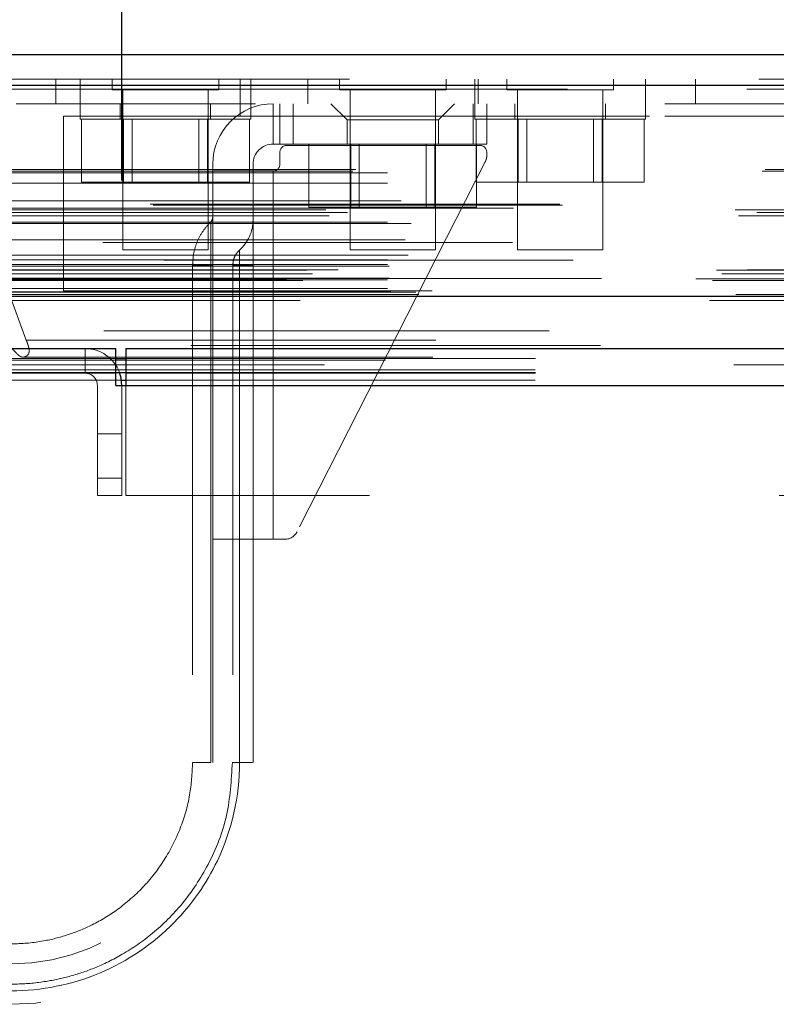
# Model space of a CAD drawing. Header units: inches. Extents: x 0.2 to 10.7, y 0.2 to 7.9.
# Tile 7 of 104: x 3.007 to 3.192, y 2.227 to 2.468. Entities that reach past the tile are written whole.
import ezdxf

# ---------------------------------------------------------------- set-up
doc = ezdxf.new("R2010")
doc.units = ezdxf.units.IN
doc.header["$MEASUREMENT"] = 0
doc.linetypes.add('HIDDEN', pattern=[0.07500000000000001, 0.05, -0.025])
doc.layers.add('DIMENSIONS', color=140, linetype='Continuous')
doc.styles.add('SLDTEXTSTYLE0', font='TXT', dxfattribs={"width": 0.7})
doc.dimstyles.new('SLDDIMSTYLE0', dxfattribs={"dimtxt": 0.0849609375, "dimasz": 0.13, "dimexe": 0, "dimexo": 0.0625, "dimgap": 0.021240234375, "dimtad": 0, "dimtih": 1, "dimtoh": 1, "dimlfac": 12, "dimrnd": 1e-09, "dimzin": 12, "dimdsep": 46, "dimtxsty": 'SLDTEXTSTYLE0', "dimsah": 1, "dimcen": 0.09, "dimadec": 0, "dimazin": 3, "dimtfac": 1, "dimtofl": 0, "dimtmove": 0, "dimatfit": 3, "dimfxl": 0, "dimfrac": 2, "dimtolj": 1, "dimtzin": 12, "dimarcsym": 0})

# ---------------------------------------------------------------- blocks, each defined once
blk = doc.blocks.new('_D_25')
at = {"layer": 'DIMENSIONS'}
for p, q in [((3.031714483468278, 2.428372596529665), (3.031714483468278, 2.883124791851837)), ((4.493214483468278, 2.428372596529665), (4.493214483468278, 2.883124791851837)), ((3.602387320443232, 2.837600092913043), (3.573857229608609, 2.837600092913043)), ((3.573857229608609, 2.837600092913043), (3.573857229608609, 2.702569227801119)), ((3.925535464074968, 2.837600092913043), (3.954065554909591, 2.837600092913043)), ((3.954065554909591, 2.837600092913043), (3.954065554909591, 2.702569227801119)), ((3.031714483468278, 2.758124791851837), (3.258975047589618, 2.758124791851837)), ((4.493214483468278, 2.758124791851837), (4.268947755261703, 2.758124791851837)), ((3.573857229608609, 2.702569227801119), (3.602387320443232, 2.702569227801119)), ((3.954065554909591, 2.702569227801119), (3.925535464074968, 2.702569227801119))]:
    blk.add_line(p, q, dxfattribs=at)
for points in [[(3.031714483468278, 2.758124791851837), (3.161714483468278, 2.738124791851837), (3.161714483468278, 2.778124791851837)], [(4.493214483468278, 2.758124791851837), (4.363214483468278, 2.778124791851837), (4.363214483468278, 2.738124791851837)]]:
    blk.add_solid(points, dxfattribs=at)
at = {"layer": 'DIMENSIONS', "char_height": 0.08333333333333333, "attachment_point": 1, "style": 'SLDTEXTSTYLE0'}
for s, insert in [('17.54', (3.602387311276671, 2.964042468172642)), ('445.5', (3.602387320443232, 2.809991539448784)), ('INSIDE OPENING', (3.278004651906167, 2.655940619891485))]:
    blk.add_mtext(s, dxfattribs=dict(at, insert=insert))

msp = doc.modelspace()

# ---------------------------------------------------------------- linework, layer by layer
at = {"color": 7, "linetype": 'Continuous', "lineweight": 25}
for p, q in [((2.987294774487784, 2.459133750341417), (4.537593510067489, 2.459133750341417)), ((2.984349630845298, 2.451696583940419), (4.540538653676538, 2.451696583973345)), ((2.975265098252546, 2.400175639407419), (4.549623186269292, 2.400175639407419)), ((2.957207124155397, 2.387372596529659), (3.030214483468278, 2.387372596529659)), ((3.030214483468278, 2.381372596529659), (3.030214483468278, 2.387372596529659)), ((3.032707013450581, 2.387372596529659), (4.492221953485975, 2.387372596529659)), ((3.032707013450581, 2.387372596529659), (3.032707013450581, 2.378372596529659)), ((3.030214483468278, 2.384990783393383), (3.032707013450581, 2.384990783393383)), ((3.030207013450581, 2.381372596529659), (2.957203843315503, 2.381372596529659)), ((3.030207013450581, 2.378372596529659), (3.030207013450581, 2.381372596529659)), ((3.030207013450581, 2.381372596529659), (3.030214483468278, 2.381372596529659)), ((3.030214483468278, 2.381554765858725), (3.032707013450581, 2.38155476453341)), ((3.031624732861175, 2.379640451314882), (3.032631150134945, 2.379640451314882)), ((3.032631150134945, 2.381557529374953), (3.032631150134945, 2.378372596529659)), ((3.030207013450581, 2.378372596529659), (3.032707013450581, 2.378372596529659)), ((3.032707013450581, 2.378372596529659), (4.492221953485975, 2.378372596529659))]:
    msp.add_line(p, q, dxfattribs=at)
at = {"color": 7, "linetype": 'HIDDEN', "lineweight": 18}
for p, q in [((4.54053865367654, 2.451696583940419), (2.9843496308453, 2.451696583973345)), ((2.987294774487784, 2.453133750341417), (4.537593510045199, 2.453133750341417)), ((3.015596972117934, 2.447133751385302), (3.015596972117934, 2.453133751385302)), ((3.0215136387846, 2.453133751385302), (3.0215136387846, 2.447133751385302)), ((3.02932613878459, 2.453133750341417), (3.02932613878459, 2.45052958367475)), ((3.055367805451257, 2.450529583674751), (3.055367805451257, 2.453133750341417)), ((3.06059697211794, 2.444133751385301), (3.06059697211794, 2.4531337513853)), ((3.063180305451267, 2.447133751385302), (3.063180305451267, 2.453133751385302)), ((3.077096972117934, 2.453133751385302), (3.077096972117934, 2.447133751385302)), ((3.084839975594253, 2.453133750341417), (3.084839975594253, 2.45052958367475)), ((3.110881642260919, 2.45052958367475), (3.110881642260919, 2.453133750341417)), ((3.117930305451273, 2.453133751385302), (3.117930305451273, 2.447133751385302)), ((3.1187636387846, 2.447133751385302), (3.1187636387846, 2.453133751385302)), ((3.125742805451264, 2.453133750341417), (3.125742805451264, 2.45052958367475)), ((3.15178447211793, 2.450529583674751), (3.15178447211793, 2.453133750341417)), ((3.15959697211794, 2.447133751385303), (3.15959697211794, 2.453133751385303)), ((3.171846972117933, 2.447133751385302), (3.171846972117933, 2.453133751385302)), ((2.984349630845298, 2.450654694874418), (4.540538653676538, 2.450654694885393)), ((4.54053865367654, 2.450654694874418), (2.9843496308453, 2.450654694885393)), ((3.02932613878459, 2.45052958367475), (3.055367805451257, 2.450529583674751)), ((3.031930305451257, 2.45052958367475), (3.031930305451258, 2.41146708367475)), ((3.052763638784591, 2.411467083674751), (3.05276363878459, 2.450529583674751)), ((3.084839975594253, 2.45052958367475), (3.110881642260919, 2.45052958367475)), ((3.087444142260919, 2.45052958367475), (3.087444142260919, 2.41146708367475)), ((3.108277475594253, 2.41146708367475), (3.108277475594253, 2.45052958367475)), ((3.125742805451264, 2.45052958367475), (3.15178447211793, 2.450529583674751)), ((3.12834697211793, 2.45052958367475), (3.128346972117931, 2.41146708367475)), ((3.149180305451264, 2.411467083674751), (3.149180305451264, 2.450529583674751)), ((3.005846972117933, 2.447133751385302), (3.015596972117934, 2.447133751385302)), ((3.015596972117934, 2.447133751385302), (3.06059697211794, 2.447133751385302)), ((3.021513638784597, 2.447133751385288), (3.021513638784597, 2.443383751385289)), ((3.031305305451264, 2.447133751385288), (3.031305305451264, 2.443383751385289)), ((3.053388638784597, 2.443383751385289), (3.053388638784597, 2.447133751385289)), ((4.464346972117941, 2.447133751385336), (3.06059697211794, 2.447133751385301)), ((3.063180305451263, 2.443383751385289), (3.063180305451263, 2.447133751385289)), ((3.068661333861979, 2.447133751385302), (3.068661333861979, 2.437291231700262)), ((3.068661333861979, 2.437291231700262), (3.068661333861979, 2.447133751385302)), ((3.068661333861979, 2.447133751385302), (3.068661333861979, 2.437291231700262)), ((3.068661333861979, 2.437291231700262), (3.068661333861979, 2.447133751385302)), ((3.070301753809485, 2.447133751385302), (3.070301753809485, 2.437291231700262)), ((3.073582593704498, 2.447133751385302), (3.073582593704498, 2.437291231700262)), ((3.073582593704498, 2.447133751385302), (3.073582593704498, 2.437291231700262)), ((3.073582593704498, 2.447133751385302), (3.073582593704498, 2.437291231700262)), ((3.073582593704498, 2.447133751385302), (3.073582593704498, 2.437291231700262)), ((3.082768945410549, 2.447133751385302), (3.086705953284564, 2.443196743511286)), ((3.109015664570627, 2.443196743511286), (3.112952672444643, 2.447133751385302)), ((3.117545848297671, 2.447133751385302), (3.117545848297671, 2.437291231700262)), ((3.117545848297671, 2.447133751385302), (3.117545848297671, 2.437291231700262)), ((3.117545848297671, 2.447133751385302), (3.117545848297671, 2.437291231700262)), ((3.117545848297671, 2.447133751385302), (3.117545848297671, 2.437291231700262)), ((3.11793030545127, 2.447133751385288), (3.11793030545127, 2.443383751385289)), ((3.120826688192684, 2.447133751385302), (3.120826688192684, 2.437291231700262)), ((3.127721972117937, 2.447133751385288), (3.127721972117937, 2.443383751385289)), ((3.14980530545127, 2.443383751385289), (3.14980530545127, 2.447133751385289)), ((3.159596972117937, 2.443383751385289), (3.159596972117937, 2.447133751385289)), ((3.06059697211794, 2.444133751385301), (3.017430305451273, 2.4441337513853)), ((3.017430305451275, 2.401467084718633), (3.017430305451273, 2.4441337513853)), ((3.021513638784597, 2.443383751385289), (3.063180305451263, 2.443383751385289)), ((3.021851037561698, 2.443383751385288), (3.021851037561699, 2.427967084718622)), ((3.032099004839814, 2.443383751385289), (3.032099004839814, 2.427967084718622)), ((3.03418447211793, 2.443383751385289), (3.03418447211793, 2.427967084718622)), ((3.05050947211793, 2.427967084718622), (3.05050947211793, 2.443383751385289)), ((3.052594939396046, 2.443383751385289), (3.052594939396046, 2.427967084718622)), ((3.06059697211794, 2.444133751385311), (4.464346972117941, 2.444133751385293)), ((3.06059697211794, 2.444133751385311), (4.464346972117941, 2.444133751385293)), ((4.464346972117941, 2.444133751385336), (3.06059697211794, 2.444133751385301)), ((4.464346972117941, 2.444133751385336), (3.06059697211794, 2.444133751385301)), ((3.062842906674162, 2.443383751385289), (3.062842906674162, 2.427967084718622)), ((3.10901566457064, 2.443196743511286), (3.086705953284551, 2.443196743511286)), ((3.086705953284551, 2.443196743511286), (3.086705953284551, 2.437291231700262)), ((3.10901566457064, 2.437291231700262), (3.10901566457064, 2.443196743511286)), ((3.11793030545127, 2.443383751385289), (3.159596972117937, 2.443383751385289)), ((3.118267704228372, 2.443383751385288), (3.118267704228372, 2.427967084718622)), ((3.128515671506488, 2.443383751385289), (3.128515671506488, 2.427967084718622)), ((3.130601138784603, 2.443383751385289), (3.130601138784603, 2.427967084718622)), ((3.146926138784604, 2.427967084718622), (3.146926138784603, 2.443383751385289)), ((3.149011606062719, 2.443383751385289), (3.149011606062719, 2.427967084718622)), ((3.159259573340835, 2.443383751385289), (3.159259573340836, 2.427967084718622)), ((3.070301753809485, 2.437291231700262), (3.068661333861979, 2.437291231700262)), ((3.073582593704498, 2.437291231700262), (3.070301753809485, 2.437291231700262)), ((3.073582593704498, 2.437291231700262), (3.117545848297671, 2.437291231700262)), ((3.077364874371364, 2.437291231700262), (3.077364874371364, 2.421874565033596)), ((3.08761284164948, 2.437291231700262), (3.087612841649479, 2.421874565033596)), ((3.089698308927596, 2.437291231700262), (3.089698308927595, 2.421874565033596)), ((3.106023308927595, 2.421874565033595), (3.106023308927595, 2.437291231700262)), ((3.108108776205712, 2.437291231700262), (3.108108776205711, 2.421874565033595)), ((3.120826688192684, 2.437291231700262), (3.117545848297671, 2.437291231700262)), ((3.118356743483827, 2.437291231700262), (3.118356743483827, 2.421874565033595)), ((3.070301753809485, 2.435322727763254), (3.070301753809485, 2.432369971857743)), ((3.119186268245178, 2.436963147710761), (3.071942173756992, 2.436963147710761)), ((3.120826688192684, 2.43446901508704), (3.120826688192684, 2.435322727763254)), ((3.05389755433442, 2.432369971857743), (3.05389755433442, 2.430729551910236)), ((3.063740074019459, 2.430729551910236), (3.063740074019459, 2.432369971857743)), ((3.120469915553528, 2.432981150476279), (3.07449492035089, 2.342627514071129)), ((2.988126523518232, 2.430646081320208), (4.536761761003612, 2.430646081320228)), ((2.988857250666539, 2.431078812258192), (4.536031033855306, 2.43107881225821)), ((2.996574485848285, 2.430245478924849), (4.52831379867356, 2.430245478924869)), ((2.996574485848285, 2.430245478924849), (4.52831379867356, 2.430245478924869)), ((3.05389755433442, 2.430729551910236), (3.05389755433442, 2.340834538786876)), ((3.068661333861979, 2.430729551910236), (3.05389755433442, 2.430729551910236)), ((3.063740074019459, 2.430729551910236), (3.063740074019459, 2.340834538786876)), ((3.068661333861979, 2.430729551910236), (3.068661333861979, 2.340834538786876)), ((3.068661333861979, 2.430729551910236), (3.068661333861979, 2.340834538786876)), ((3.068661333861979, 2.340834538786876), (3.068661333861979, 2.430729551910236)), ((3.068661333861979, 2.340834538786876), (3.068661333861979, 2.430729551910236)), ((3.068661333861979, 2.430729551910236), (3.068661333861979, 2.340834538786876)), ((3.068661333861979, 2.430729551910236), (3.068661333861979, 2.340834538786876)), ((3.068661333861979, 2.340834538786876), (3.068661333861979, 2.430729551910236)), ((3.068661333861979, 2.340834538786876), (3.068661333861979, 2.430729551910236)), ((2.996574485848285, 2.427712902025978), (4.52831379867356, 2.427712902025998)), ((3.021851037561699, 2.427967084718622), (3.032099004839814, 2.427967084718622)), ((3.032099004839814, 2.427967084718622), (3.052594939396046, 2.427967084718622)), ((3.052594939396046, 2.427967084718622), (3.062842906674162, 2.427967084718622)), ((3.118267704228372, 2.427967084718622), (3.128515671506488, 2.427967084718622)), ((3.128515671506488, 2.427967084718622), (3.149011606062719, 2.427967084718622)), ((3.149011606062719, 2.427967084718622), (3.159259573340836, 2.427967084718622)), ((4.538638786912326, 2.422625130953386), (2.986254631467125, 2.422625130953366)), ((2.999940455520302, 2.423404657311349), (4.524947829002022, 2.423404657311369)), ((2.981521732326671, 2.421213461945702), (4.543366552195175, 2.421213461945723)), ((4.53933119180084, 2.422381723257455), (2.985569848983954, 2.422381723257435)), ((2.986824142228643, 2.420629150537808), (4.538064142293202, 2.420629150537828)), ((2.996574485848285, 2.421678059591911), (4.528313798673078, 2.421678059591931)), ((4.527381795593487, 2.421685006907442), (2.997503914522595, 2.421685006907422)), ((3.077364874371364, 2.421874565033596), (3.087612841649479, 2.421874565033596)), ((3.087612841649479, 2.421874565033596), (3.108108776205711, 2.421874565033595)), ((3.108108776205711, 2.421874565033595), (3.118356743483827, 2.421874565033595)), ((2.982303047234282, 2.419754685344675), (4.54257796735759, 2.419754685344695)), ((2.996574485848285, 2.418233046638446), (4.52831379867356, 2.418233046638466)), ((3.002339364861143, 2.417915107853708), (4.522540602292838, 2.417915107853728)), ((4.527074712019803, 2.413233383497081), (2.997813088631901, 2.413233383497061)), ((3.000869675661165, 2.413908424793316), (4.52401860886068, 2.413908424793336)), ((3.000869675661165, 2.413908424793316), (4.52401860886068, 2.413908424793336)), ((3.031930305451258, 2.41146708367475), (3.052763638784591, 2.411467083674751)), ((3.087444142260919, 2.41146708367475), (3.108277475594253, 2.41146708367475)), ((3.128346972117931, 2.41146708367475), (3.149180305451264, 2.411467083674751)), ((4.541943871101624, 2.408939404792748), (2.98293503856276, 2.408939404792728)), ((2.996574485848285, 2.409062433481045), (4.52831379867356, 2.409062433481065)), ((3.001601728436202, 2.410172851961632), (4.523282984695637, 2.410172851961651)), ((2.976958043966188, 2.406538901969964), (4.547930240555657, 2.406538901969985)), ((2.984505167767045, 2.406569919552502), (4.540383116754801, 2.406569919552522)), ((2.996574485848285, 2.407889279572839), (4.52831379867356, 2.407889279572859)), ((2.996574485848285, 2.407889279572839), (4.52831379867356, 2.407889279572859)), ((2.996991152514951, 2.407472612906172), (4.527897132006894, 2.407472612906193)), ((3.048980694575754, 2.407763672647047), (3.048980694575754, 2.286372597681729)), ((3.053406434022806, 2.286372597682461), (3.053406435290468, 2.407763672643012)), ((3.053406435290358, 2.407763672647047), (3.053406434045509, 2.286372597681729)), ((3.053406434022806, 2.286372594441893), (3.053406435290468, 2.407763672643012)), ((3.053406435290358, 2.407763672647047), (3.053406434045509, 2.286372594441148)), ((3.053406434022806, 2.286372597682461), (3.053406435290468, 2.407763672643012)), ((3.053406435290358, 2.407763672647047), (3.053406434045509, 2.286372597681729)), ((3.053406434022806, 2.286372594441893), (3.053406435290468, 2.407763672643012)), ((3.053406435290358, 2.407763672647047), (3.053406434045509, 2.286372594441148)), ((3.05389755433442, 2.407763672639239), (3.053406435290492, 2.40776367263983)), ((3.05389755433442, 2.407763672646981), (3.053406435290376, 2.407763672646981)), ((3.05389755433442, 2.407763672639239), (3.053406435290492, 2.40776367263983)), ((3.05389755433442, 2.407763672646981), (3.053406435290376, 2.407763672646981)), ((3.05389755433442, 2.407763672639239), (3.053406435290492, 2.40776367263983)), ((3.05389755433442, 2.407763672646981), (3.053406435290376, 2.407763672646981)), ((3.05389755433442, 2.407763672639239), (3.053406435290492, 2.40776367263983)), ((3.05389755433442, 2.407763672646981), (3.053406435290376, 2.407763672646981)), ((3.05389755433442, 2.407763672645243), (3.053897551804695, 2.286372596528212)), ((3.058818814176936, 2.407763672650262), (3.058818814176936, 2.286372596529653)), ((3.060453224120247, 2.286372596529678), (3.060453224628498, 2.407763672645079)), ((3.060453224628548, 2.407763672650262), (3.06045322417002, 2.28637259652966)), ((3.060453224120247, 2.286372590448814), (3.060453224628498, 2.407763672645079)), ((3.060453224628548, 2.407763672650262), (3.06045322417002, 2.286372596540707)), ((3.060453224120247, 2.286372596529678), (3.060453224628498, 2.407763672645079)), ((3.060453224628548, 2.407763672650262), (3.06045322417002, 2.28637259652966)), ((3.060453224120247, 2.286372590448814), (3.060453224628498, 2.407763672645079)), ((3.060453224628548, 2.407763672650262), (3.06045322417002, 2.286372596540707)), ((3.063740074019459, 2.407763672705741), (3.060453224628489, 2.407763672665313)), ((3.063740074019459, 2.407763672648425), (3.060453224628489, 2.407763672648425)), ((3.063740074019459, 2.407763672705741), (3.060453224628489, 2.407763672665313)), ((3.063740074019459, 2.407763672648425), (3.060453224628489, 2.407763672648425)), ((3.063740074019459, 2.407763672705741), (3.060453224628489, 2.407763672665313)), ((3.063740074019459, 2.407763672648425), (3.060453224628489, 2.407763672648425)), ((3.063740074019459, 2.407763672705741), (3.060453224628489, 2.407763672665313)), ((3.063740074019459, 2.407763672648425), (3.060453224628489, 2.407763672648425)), ((2.97188938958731, 2.4044011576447), (4.552998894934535, 2.404401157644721)), ((2.97188938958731, 2.4044011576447), (4.552998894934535, 2.404401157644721)), ((2.975935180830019, 2.403975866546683), (4.548953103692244, 2.403975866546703)), ((4.548863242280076, 2.404485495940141), (2.976025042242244, 2.40448549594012)), ((2.978225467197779, 2.405589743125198), (4.546609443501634, 2.405589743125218)), ((2.996574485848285, 2.404139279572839), (4.528313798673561, 2.404139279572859)), ((2.996574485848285, 2.404139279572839), (4.528313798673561, 2.404139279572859)), ((2.996991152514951, 2.404555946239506), (4.527897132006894, 2.404555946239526)), ((2.996574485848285, 2.402065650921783), (4.528313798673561, 2.402065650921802)), ((2.996574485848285, 2.402065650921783), (4.528313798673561, 2.402065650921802)), ((2.997407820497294, 2.401222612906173), (4.527480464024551, 2.401222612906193)), ((2.997407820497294, 2.401222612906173), (4.527480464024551, 2.401222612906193)), ((3.003487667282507, 2.401152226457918), (4.521400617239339, 2.401152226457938)), ((3.003487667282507, 2.401152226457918), (4.521400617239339, 2.401152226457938)), ((4.507513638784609, 2.40146708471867), (3.017430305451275, 2.401467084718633)), ((2.975265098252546, 2.399133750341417), (4.549623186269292, 2.399133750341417)), ((2.980707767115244, 2.400100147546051), (4.544180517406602, 2.400100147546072)), ((2.980917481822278, 2.400073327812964), (4.543970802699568, 2.400073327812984)), ((2.981671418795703, 2.400551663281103), (4.543216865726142, 2.400551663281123)), ((2.981671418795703, 2.400551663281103), (4.543216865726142, 2.400551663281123)), ((3.004260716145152, 2.400605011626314), (4.520627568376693, 2.400605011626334)), ((3.008351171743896, 2.389413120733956), (3.004260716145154, 2.400605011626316)), ((3.004260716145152, 2.400605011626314), (4.520627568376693, 2.400605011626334)), ((3.008351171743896, 2.389413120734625), (4.51653711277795, 2.389413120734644)), ((3.022714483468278, 2.381372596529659), (3.022714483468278, 2.387372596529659)), ((3.032631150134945, 2.387372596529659), (3.032707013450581, 2.387372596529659)), ((3.032631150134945, 2.387372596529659), (3.032631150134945, 2.381557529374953)), ((2.96275306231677, 2.384990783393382), (3.030214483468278, 2.384990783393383)), ((2.996105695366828, 2.38456246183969), (4.52876842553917, 2.38456246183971)), ((3.007641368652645, 2.385286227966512), (4.517243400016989, 2.385286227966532)), ((3.032707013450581, 2.384990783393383), (4.492221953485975, 2.384990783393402)), ((2.955964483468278, 2.382176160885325), (3.032631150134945, 2.382176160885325)), ((3.032631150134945, 2.382176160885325), (4.492297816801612, 2.382176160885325)), ((2.955964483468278, 2.379640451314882), (3.031624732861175, 2.379640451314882)), ((2.96292592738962, 2.38155480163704), (3.030214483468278, 2.381554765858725)), ((3.032631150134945, 2.381372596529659), (3.032707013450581, 2.381372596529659)), ((3.032631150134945, 2.379640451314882), (4.492297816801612, 2.379640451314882)), ((3.032707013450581, 2.381372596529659), (4.492221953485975, 2.381372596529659)), ((3.025714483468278, 2.351539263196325), (3.025714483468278, 2.378372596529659)), ((3.031714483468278, 2.351539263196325), (3.031714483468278, 2.378372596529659)), ((3.032631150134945, 2.378372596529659), (3.032631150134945, 2.351539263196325)), ((3.032707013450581, 2.378372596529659), (4.492221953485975, 2.378372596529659)), ((3.032707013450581, 2.378372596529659), (4.492221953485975, 2.378372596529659)), ((3.032707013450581, 2.378372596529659), (4.492221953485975, 2.378372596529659)), ((3.032707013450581, 2.378372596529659), (3.032707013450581, 2.351539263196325)), ((3.032707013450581, 2.378372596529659), (4.492221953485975, 2.378372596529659)), ((3.032707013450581, 2.378372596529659), (4.492221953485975, 2.378372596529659)), ((3.025714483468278, 2.366539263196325), (3.031714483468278, 2.366539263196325)), ((3.031714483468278, 2.355705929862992), (3.025714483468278, 2.355705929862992)), ((3.025714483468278, 2.355705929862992), (3.031714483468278, 2.355705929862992)), ((3.031714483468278, 2.355705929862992), (3.025714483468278, 2.355705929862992)), ((3.025714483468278, 2.355705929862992), (3.031714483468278, 2.355705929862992)), ((3.031714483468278, 2.351539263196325), (3.025714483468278, 2.351539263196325)), ((3.032707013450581, 2.351539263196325), (3.032631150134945, 2.351539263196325)), ((4.492221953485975, 2.351539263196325), (3.032707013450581, 2.351539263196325)), ((3.068661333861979, 2.340834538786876), (3.05389755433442, 2.340834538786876)), ((3.05389755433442, 2.340834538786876), (3.05389755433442, 2.286372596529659)), ((3.063740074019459, 2.286372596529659), (3.063740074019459, 2.340834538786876)), ((3.07157085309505, 2.340834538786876), (3.068661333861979, 2.340834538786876))]:
    msp.add_line(p, q, dxfattribs=at)
at = {"color": 7, "linetype": 'HIDDEN', "lineweight": 18, "flags": 128}
for points in [[(4.536029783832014, 2.391681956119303), (3.775101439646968, 2.391682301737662), (2.98886176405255, 2.391681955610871)], [(4.527260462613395, 2.391700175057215), (3.775101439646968, 2.39170026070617), (2.997624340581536, 2.391700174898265)], [(4.548563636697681, 2.388141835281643), (3.729197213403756, 2.388141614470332), (2.976318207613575, 2.38814183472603)], [(4.54857088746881, 2.388141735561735), (3.82717415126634, 2.388138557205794), (2.97631931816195, 2.388141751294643)], [(3.00764637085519, 2.385286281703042), (3.74978759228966, 2.385287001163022), (4.517268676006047, 2.385286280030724)], [(2.981201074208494, 2.383445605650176), (3.749781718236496, 2.383444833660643), (4.543702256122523, 2.38344560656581)], [(3.032707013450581, 2.38155476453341), (3.749781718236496, 2.381554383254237), (4.492221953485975, 2.381554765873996)]]:
    msp.add_lwpolyline(points, dxfattribs=at)
at = {"color": 7, "linetype": 'Continuous', "lineweight": 25, "flags": 128}
msp.add_lwpolyline([(3.031714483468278, 2.378372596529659), (3.031541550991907, 2.380128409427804), (3.031127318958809, 2.381570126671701)], dxfattribs=at)
at = {"color": 7, "linetype": 'HIDDEN', "lineweight": 18}
for centre, radius, start, end in [((3.068661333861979, 2.432369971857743), 0.01476377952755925, 90, 180), ((3.068661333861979, 2.432369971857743), 0.004921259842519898, 90, 180), ((3.071942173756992, 2.435322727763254), 0.001640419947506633, 90, 180), ((3.119186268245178, 2.435322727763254), 0.001640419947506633, 0, 90), ((3.068661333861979, 2.432369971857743), 0.001640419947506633, 270.0000000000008, 0), ((3.117545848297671, 2.43446901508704), 0.003280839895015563, 333.0314640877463, 0), ((3.052257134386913, 2.419478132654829), 0.001640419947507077, 314.4762724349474, 0), ((3.05389755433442, 2.418767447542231), 0.009842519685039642, 311.7633977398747, 0), ((3.022714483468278, 2.378372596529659), 0.009000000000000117, 20.81067497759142, 90), ((3.022714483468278, 2.378372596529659), 0.003000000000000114, 0, 90), ((3.07157085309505, 2.344115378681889), 0.003280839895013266, 270.0000000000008, 333.0314640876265), ((3.004684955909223, 2.286372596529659), 0.05905511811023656, 180, 0), ((3.004684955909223, 2.286372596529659), 0.04921259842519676, 180, 0)]:
    msp.add_arc(centre, radius, start, end, dxfattribs=at)
for points, knots in [([(3.053406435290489, 2.418307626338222), (3.052747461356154, 2.417581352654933), (3.051429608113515, 2.416128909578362), (3.050051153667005, 2.413514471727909), (3.049146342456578, 2.410700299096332), (3.049035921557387, 2.408742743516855), (3.048980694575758, 2.407763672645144)], [0, 0, 0, 0, 0.2500635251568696, 0.500091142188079, 0.7499707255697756, 1, 1, 1, 1]), ([(3.053406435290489, 2.407763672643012), (3.053406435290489, 2.4105351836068), (3.053406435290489, 2.414632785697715), (3.053406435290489, 2.417758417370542), (3.053406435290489, 2.418582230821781), (3.053406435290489, 2.417758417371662), (3.053406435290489, 2.414632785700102), (3.053406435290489, 2.410535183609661), (3.053406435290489, 2.407763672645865)], [3.14159265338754, 3.14159265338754, 3.14159265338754, 3.14159265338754, 3.92699081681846, 4.31968989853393, 4.71238898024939, 5.10508806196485, 5.49778714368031, 6.28318530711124, 6.28318530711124, 6.28318530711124, 6.28318530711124]), ([(3.053406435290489, 2.407763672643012), (3.053406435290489, 2.4105351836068), (3.053406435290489, 2.414632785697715), (3.053406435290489, 2.417758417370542), (3.053406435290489, 2.418582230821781), (3.053406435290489, 2.417758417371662), (3.053406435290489, 2.414632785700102), (3.053406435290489, 2.410535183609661), (3.053406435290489, 2.407763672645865)], [3.14159265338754, 3.14159265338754, 3.14159265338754, 3.14159265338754, 3.92699081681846, 4.31968989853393, 4.71238898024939, 5.10508806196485, 5.49778714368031, 6.28318530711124, 6.28318530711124, 6.28318530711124, 6.28318530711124]), ([(3.053406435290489, 2.407763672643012), (3.053406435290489, 2.4105351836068), (3.053406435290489, 2.414632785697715), (3.053406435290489, 2.417758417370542), (3.053406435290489, 2.418582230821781), (3.053406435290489, 2.417758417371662), (3.053406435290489, 2.414632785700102), (3.053406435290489, 2.410535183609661), (3.053406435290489, 2.407763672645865)], [3.14159265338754, 3.14159265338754, 3.14159265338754, 3.14159265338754, 3.92699081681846, 4.31968989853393, 4.71238898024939, 5.10508806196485, 5.49778714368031, 6.28318530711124, 6.28318530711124, 6.28318530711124, 6.28318530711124]), ([(3.053406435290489, 2.407763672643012), (3.053406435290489, 2.4105351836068), (3.053406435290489, 2.414632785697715), (3.053406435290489, 2.417758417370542), (3.053406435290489, 2.418582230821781), (3.053406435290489, 2.417758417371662), (3.053406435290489, 2.414632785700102), (3.053406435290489, 2.410535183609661), (3.053406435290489, 2.407763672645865)], [3.14159265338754, 3.14159265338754, 3.14159265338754, 3.14159265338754, 3.92699081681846, 4.31968989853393, 4.71238898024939, 5.10508806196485, 5.49778714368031, 6.28318530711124, 6.28318530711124, 6.28318530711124, 6.28318530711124]), ([(3.060453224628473, 2.411425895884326), (3.060211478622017, 2.411180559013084), (3.059727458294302, 2.410689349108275), (3.059223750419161, 2.409779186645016), (3.05888444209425, 2.408795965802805), (3.058840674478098, 2.408107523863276), (3.05881881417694, 2.407763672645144)], [0, 0, 0, 0, 0.2496727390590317, 0.4998911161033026, 0.7502141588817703, 1, 1, 1, 1]), ([(3.060453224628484, 2.407763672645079), (3.060453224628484, 2.408243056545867), (3.060453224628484, 2.408722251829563), (3.060453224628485, 2.40960803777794), (3.060453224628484, 2.410014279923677), (3.060453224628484, 2.410692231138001), (3.060453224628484, 2.410963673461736), (3.060453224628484, 2.411330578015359), (3.060453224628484, 2.411425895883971), (3.060453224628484, 2.41142589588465), (3.060453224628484, 2.411330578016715), (3.060453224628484, 2.410963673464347), (3.060453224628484, 2.410692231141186), (3.060453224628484, 2.410014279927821), (3.060453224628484, 2.40960803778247), (3.060453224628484, 2.408722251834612), (3.060453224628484, 2.408243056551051), (3.060453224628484, 2.407763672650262)], [0, 0, 0, 0, 0.125, 0.125, 0.25, 0.25, 0.375, 0.375, 0.5, 0.5, 0.625, 0.625, 0.75, 0.75, 0.875, 0.875, 1, 1, 1, 1]), ([(3.060453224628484, 2.407763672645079), (3.060453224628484, 2.408243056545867), (3.060453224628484, 2.408722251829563), (3.060453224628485, 2.40960803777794), (3.060453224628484, 2.410014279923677), (3.060453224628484, 2.410692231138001), (3.060453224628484, 2.410963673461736), (3.060453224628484, 2.411330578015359), (3.060453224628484, 2.411425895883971), (3.060453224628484, 2.41142589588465), (3.060453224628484, 2.411330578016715), (3.060453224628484, 2.410963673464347), (3.060453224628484, 2.410692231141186), (3.060453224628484, 2.410014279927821), (3.060453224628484, 2.40960803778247), (3.060453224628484, 2.408722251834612), (3.060453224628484, 2.408243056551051), (3.060453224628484, 2.407763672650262)], [0, 0, 0, 0, 0.125, 0.125, 0.25, 0.25, 0.375, 0.375, 0.5, 0.5, 0.625, 0.625, 0.75, 0.75, 0.875, 0.875, 1, 1, 1, 1]), ([(3.060453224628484, 2.407763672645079), (3.060453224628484, 2.408243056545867), (3.060453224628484, 2.408722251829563), (3.060453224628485, 2.40960803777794), (3.060453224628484, 2.410014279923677), (3.060453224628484, 2.410692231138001), (3.060453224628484, 2.410963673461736), (3.060453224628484, 2.411330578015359), (3.060453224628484, 2.411425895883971), (3.060453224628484, 2.41142589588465), (3.060453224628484, 2.411330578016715), (3.060453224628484, 2.410963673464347), (3.060453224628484, 2.410692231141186), (3.060453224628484, 2.410014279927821), (3.060453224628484, 2.40960803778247), (3.060453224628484, 2.408722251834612), (3.060453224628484, 2.408243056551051), (3.060453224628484, 2.407763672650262)], [0, 0, 0, 0, 0.125, 0.125, 0.25, 0.25, 0.375, 0.375, 0.5, 0.5, 0.625, 0.625, 0.75, 0.75, 0.875, 0.875, 1, 1, 1, 1]), ([(3.060453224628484, 2.407763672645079), (3.060453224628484, 2.408243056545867), (3.060453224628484, 2.408722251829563), (3.060453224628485, 2.40960803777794), (3.060453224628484, 2.410014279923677), (3.060453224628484, 2.410692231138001), (3.060453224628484, 2.410963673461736), (3.060453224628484, 2.411330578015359), (3.060453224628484, 2.411425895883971), (3.060453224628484, 2.41142589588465), (3.060453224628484, 2.411330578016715), (3.060453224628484, 2.410963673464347), (3.060453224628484, 2.410692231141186), (3.060453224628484, 2.410014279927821), (3.060453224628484, 2.40960803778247), (3.060453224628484, 2.408722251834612), (3.060453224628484, 2.408243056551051), (3.060453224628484, 2.407763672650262)], [0, 0, 0, 0, 0.125, 0.125, 0.25, 0.25, 0.375, 0.375, 0.5, 0.5, 0.625, 0.625, 0.75, 0.75, 0.875, 0.875, 1, 1, 1, 1]), ([(3.048980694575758, 2.407763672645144), (3.048981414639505, 2.407841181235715), (3.048982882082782, 2.407999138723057), (3.048997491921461, 2.40806886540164), (3.04902042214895, 2.408004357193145), (3.049041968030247, 2.407846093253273), (3.049053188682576, 2.407763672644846)], [0, 0, 0, 0, 0.2296058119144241, 0.4679217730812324, 0.7229045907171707, 1, 1, 1, 1]), ([(3.053406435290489, 2.407763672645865), (3.052746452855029, 2.407763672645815), (3.051426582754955, 2.407763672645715), (3.050063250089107, 2.407763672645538), (3.049262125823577, 2.407763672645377), (3.049159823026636, 2.407763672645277), (3.049125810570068, 2.407763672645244)], [0, 0, 0, 0, 0.2859748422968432, 0.571908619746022, 0.8576731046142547, 1, 1, 1, 1]), ([(3.049125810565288, 2.407763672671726), (3.049159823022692, 2.40776367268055), (3.049262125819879, 2.407763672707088), (3.050063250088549, 2.407763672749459), (3.051426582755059, 2.407763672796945), (3.052746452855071, 2.407763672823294), (3.053406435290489, 2.407763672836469)], [0, 0, 0, 0, 0.1423268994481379, 0.4280913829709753, 0.7140251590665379, 1, 1, 1, 1]), ([(3.053406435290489, 2.407763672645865), (3.052746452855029, 2.407763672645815), (3.051426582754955, 2.407763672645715), (3.050063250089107, 2.407763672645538), (3.049262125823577, 2.407763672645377), (3.049159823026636, 2.407763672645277), (3.049125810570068, 2.407763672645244)], [0, 0, 0, 0, 0.2859748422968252, 0.5719086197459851, 0.8576731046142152, 1, 1, 1, 1]), ([(3.049125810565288, 2.407763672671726), (3.049159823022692, 2.40776367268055), (3.049262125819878, 2.407763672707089), (3.050063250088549, 2.407763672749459), (3.05142658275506, 2.407763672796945), (3.052746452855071, 2.407763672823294), (3.053406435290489, 2.407763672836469)], [0, 0, 0, 0, 0.1423268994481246, 0.428091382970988, 0.7140251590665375, 1, 1, 1, 1]), ([(3.053406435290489, 2.407763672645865), (3.052746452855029, 2.407763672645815), (3.051426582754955, 2.407763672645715), (3.050063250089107, 2.407763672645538), (3.049262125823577, 2.407763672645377), (3.049159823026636, 2.407763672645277), (3.049125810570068, 2.407763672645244)], [0, 0, 0, 0, 0.2859748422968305, 0.5719086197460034, 0.8576731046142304, 1, 1, 1, 1]), ([(3.053406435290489, 2.407763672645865), (3.052746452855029, 2.407763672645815), (3.051426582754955, 2.407763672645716), (3.050063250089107, 2.407763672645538), (3.049262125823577, 2.407763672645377), (3.049159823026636, 2.407763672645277), (3.049125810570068, 2.407763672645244)], [0, 0, 0, 0, 0.2859748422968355, 0.5719086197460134, 0.8576731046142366, 1, 1, 1, 1]), ([(3.049125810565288, 2.407763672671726), (3.049159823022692, 2.40776367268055), (3.049262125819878, 2.407763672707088), (3.050063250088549, 2.407763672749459), (3.051426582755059, 2.407763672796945), (3.052746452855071, 2.407763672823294), (3.053406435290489, 2.407763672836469)], [0, 0, 0, 0, 0.1423268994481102, 0.4280913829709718, 0.7140251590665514, 1, 1, 1, 1]), ([(2.962753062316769, 2.384990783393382), (2.962622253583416, 2.384675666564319), (2.962383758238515, 2.38410113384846), (2.962100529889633, 2.383297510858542), (2.961906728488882, 2.382644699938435), (2.961814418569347, 2.382170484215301), (2.961819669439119, 2.381844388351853), (2.96188670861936, 2.381633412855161), (2.962018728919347, 2.38149403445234), (2.962200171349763, 2.381435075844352), (2.962419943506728, 2.38142450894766), (2.962681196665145, 2.381472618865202), (2.962979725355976, 2.381569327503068), (2.963551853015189, 2.381769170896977), (2.964360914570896, 2.382141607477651), (2.965358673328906, 2.382696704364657), (2.966283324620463, 2.38328241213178), (2.967135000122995, 2.38393309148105), (2.967968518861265, 2.384716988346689), (2.968674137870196, 2.385433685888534), (2.969333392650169, 2.386023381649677), (2.969921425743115, 2.386467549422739), (2.970774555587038, 2.386995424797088), (2.972316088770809, 2.387575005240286), (2.974249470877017, 2.387808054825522), (2.976172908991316, 2.388142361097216), (2.977526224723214, 2.388277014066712), (2.978422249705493, 2.3882122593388), (2.978956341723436, 2.388076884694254), (2.979276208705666, 2.387900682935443), (2.979534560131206, 2.38765948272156), (2.979705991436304, 2.387316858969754), (2.979794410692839, 2.386853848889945), (2.979799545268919, 2.38635431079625), (2.979765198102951, 2.385855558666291), (2.979728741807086, 2.385369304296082), (2.979674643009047, 2.384954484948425), (2.979650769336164, 2.384603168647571), (2.979679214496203, 2.384319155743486), (2.979744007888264, 2.384040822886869), (2.979849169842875, 2.383786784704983), (2.97996750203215, 2.38360088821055), (2.980186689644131, 2.383461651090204), (2.980512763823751, 2.383364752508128), (2.981004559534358, 2.383385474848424), (2.981517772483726, 2.383523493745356), (2.982211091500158, 2.383830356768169), (2.983003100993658, 2.384378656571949), (2.983809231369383, 2.385238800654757), (2.984457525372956, 2.386346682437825), (2.984958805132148, 2.387475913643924), (2.985465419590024, 2.388523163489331), (2.985900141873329, 2.389280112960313), (2.986428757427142, 2.390055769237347), (2.987129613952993, 2.390849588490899), (2.988082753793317, 2.39155212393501), (2.988993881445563, 2.391763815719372), (2.989628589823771, 2.391556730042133), (2.989966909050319, 2.391343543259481), (2.99024066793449, 2.391010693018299), (2.990513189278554, 2.3904969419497), (2.990816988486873, 2.389880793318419), (2.991156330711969, 2.38929400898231), (2.991616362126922, 2.388562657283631), (2.99220551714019, 2.387694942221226), (2.992951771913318, 2.386755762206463), (2.993724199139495, 2.385929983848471), (2.994515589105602, 2.385243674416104), (2.995261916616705, 2.384785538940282), (2.995940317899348, 2.38456485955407), (2.996537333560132, 2.384516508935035), (2.996999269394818, 2.384662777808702), (2.99725296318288, 2.384908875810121), (2.997332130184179, 2.385066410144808), (2.997390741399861, 2.385271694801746), (2.997428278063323, 2.385520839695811), (2.997446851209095, 2.385805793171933), (2.99744521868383, 2.386119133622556), (2.997423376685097, 2.386456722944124), (2.997381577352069, 2.38681853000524), (2.997306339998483, 2.387275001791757), (2.997200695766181, 2.387816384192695), (2.997071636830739, 2.388435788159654), (2.996915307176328, 2.389089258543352), (2.996774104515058, 2.38974847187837), (2.996713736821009, 2.390387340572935), (2.996729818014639, 2.390929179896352), (2.996875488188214, 2.391393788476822), (2.997139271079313, 2.391619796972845), (2.997393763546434, 2.391693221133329), (2.997620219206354, 2.391706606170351), (2.99792877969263, 2.391672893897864), (2.998461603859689, 2.391552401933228), (2.999462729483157, 2.391204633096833), (3.000838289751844, 2.390602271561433), (3.002398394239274, 2.389664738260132), (3.003886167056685, 2.388439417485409), (3.005010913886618, 2.387265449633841), (3.005807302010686, 2.386391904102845), (3.006250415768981, 2.385945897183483), (3.006622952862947, 2.385629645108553), (3.006983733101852, 2.385403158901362), (3.007384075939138, 2.385269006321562), (3.007799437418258, 2.385286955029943), (3.00818797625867, 2.385418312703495), (3.008518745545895, 2.385607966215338), (3.008763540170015, 2.385839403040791), (3.008938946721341, 2.386137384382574), (3.00904640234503, 2.386461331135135), (3.009097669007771, 2.386840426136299), (3.009041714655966, 2.387319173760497), (3.008903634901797, 2.387920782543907), (3.008671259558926, 2.388640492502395), (3.008463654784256, 2.389141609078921), (3.008351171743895, 2.389413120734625)], [0, 0, 0, 0, 0.01165580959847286, 0.02125130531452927, 0.02862020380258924, 0.03429118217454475, 0.03667556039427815, 0.03893308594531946, 0.04124556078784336, 0.04399857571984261, 0.04734540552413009, 0.05123865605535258, 0.0557535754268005, 0.06095083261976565, 0.07795820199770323, 0.09408109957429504, 0.1092829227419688, 0.1236696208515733, 0.1375796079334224, 0.1541345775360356, 0.1630180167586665, 0.1729922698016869, 0.1840146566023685, 0.2048891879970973, 0.2441303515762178, 0.2718263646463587, 0.2922069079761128, 0.3053877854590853, 0.3118454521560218, 0.3169623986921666, 0.3208356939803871, 0.3252760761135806, 0.3302677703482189, 0.3359005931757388, 0.3410985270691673, 0.3462793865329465, 0.3515152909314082, 0.354482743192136, 0.357484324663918, 0.3605674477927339, 0.363707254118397, 0.3668044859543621, 0.3686870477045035, 0.3738130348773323, 0.3820846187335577, 0.3908438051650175, 0.3972951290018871, 0.4147690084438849, 0.4303906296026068, 0.4422064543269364, 0.4610488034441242, 0.4723716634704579, 0.4826980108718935, 0.4921122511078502, 0.5067198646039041, 0.522737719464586, 0.5401598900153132, 0.5471704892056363, 0.5518299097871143, 0.5564977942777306, 0.563826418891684, 0.5721575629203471, 0.5801748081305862, 0.587977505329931, 0.6035088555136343, 0.6184661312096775, 0.6329214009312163, 0.6469260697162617, 0.6603699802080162, 0.66941727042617, 0.6784503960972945, 0.6877764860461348, 0.6895992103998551, 0.6916347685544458, 0.694004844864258, 0.6967465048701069, 0.699791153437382, 0.7031107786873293, 0.7067203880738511, 0.7106189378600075, 0.7148230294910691, 0.7216775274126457, 0.728554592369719, 0.7354668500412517, 0.7435757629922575, 0.7503644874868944, 0.7559948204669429, 0.7607307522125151, 0.7657889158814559, 0.7692105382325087, 0.7726136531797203, 0.7760447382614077, 0.7827829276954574, 0.7970064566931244, 0.8224909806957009, 0.847878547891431, 0.8735719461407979, 0.8997148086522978, 0.91068526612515, 0.9188292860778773, 0.9241891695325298, 0.930452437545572, 0.9365868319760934, 0.9427591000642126, 0.9491693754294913, 0.9540555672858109, 0.9584565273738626, 0.9625318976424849, 0.9663326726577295, 0.9697505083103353, 0.9746993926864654, 0.9815092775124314, 0.9899814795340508, 1, 1, 1, 1]), ([(3.060453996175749, 2.286372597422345), (3.06046347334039, 2.278102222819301), (3.057184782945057, 2.263689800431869), (3.044507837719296, 2.245567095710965), (3.026845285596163, 2.23357936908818), (3.00468495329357, 2.229117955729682), (2.98252462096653, 2.233579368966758), (2.964862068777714, 2.245567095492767), (2.952185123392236, 2.263689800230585), (2.948906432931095, 2.278102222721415), (2.948915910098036, 2.286372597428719)], [4.71241410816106, 4.71241410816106, 4.71241410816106, 4.71241410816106, 5.15721612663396, 5.48839215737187, 5.88580339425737, 6.28321463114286, 6.68062586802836, 7.07803710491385, 7.40921313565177, 7.854015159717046, 7.854015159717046, 7.854015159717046, 7.854015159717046]), ([(3.060453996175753, 2.286372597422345), (3.06046347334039, 2.278102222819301), (3.057184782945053, 2.263689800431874), (3.044507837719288, 2.245567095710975), (3.026845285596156, 2.233579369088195), (3.004684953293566, 2.229117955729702), (2.982524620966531, 2.233579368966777), (2.964862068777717, 2.245567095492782), (2.95218512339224, 2.263689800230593), (2.948906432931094, 2.278102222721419), (2.948915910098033, 2.286372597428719)], [4.71241410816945, 4.71241410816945, 4.71241410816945, 4.71241410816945, 5.15721612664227, 5.4883921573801, 5.8858033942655, 6.2832146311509, 6.68062586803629, 7.07803710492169, 7.40921313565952, 7.854015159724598, 7.854015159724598, 7.854015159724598, 7.854015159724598]), ([(3.060453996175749, 2.286372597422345), (3.06046347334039, 2.278102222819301), (3.057184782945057, 2.263689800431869), (3.044507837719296, 2.245567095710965), (3.026845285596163, 2.23357936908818), (3.00468495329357, 2.229117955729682), (2.98252462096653, 2.233579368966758), (2.964862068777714, 2.245567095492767), (2.952185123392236, 2.263689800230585), (2.948906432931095, 2.278102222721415), (2.948915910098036, 2.286372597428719)], [4.71241410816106, 4.71241410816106, 4.71241410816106, 4.71241410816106, 5.15721612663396, 5.48839215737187, 5.88580339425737, 6.28321463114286, 6.68062586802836, 7.07803710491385, 7.40921313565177, 7.854015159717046, 7.854015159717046, 7.854015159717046, 7.854015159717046]), ([(3.060453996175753, 2.286372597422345), (3.06046347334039, 2.278102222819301), (3.057184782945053, 2.263689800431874), (3.044507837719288, 2.245567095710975), (3.026845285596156, 2.233579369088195), (3.004684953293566, 2.229117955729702), (2.982524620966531, 2.233579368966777), (2.964862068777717, 2.245567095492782), (2.95218512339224, 2.263689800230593), (2.948906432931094, 2.278102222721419), (2.948915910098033, 2.286372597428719)], [4.71241410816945, 4.71241410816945, 4.71241410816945, 4.71241410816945, 5.15721612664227, 5.4883921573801, 5.8858033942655, 6.2832146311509, 6.68062586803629, 7.07803710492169, 7.40921313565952, 7.854015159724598, 7.854015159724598, 7.854015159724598, 7.854015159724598]), ([(2.948915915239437, 2.286372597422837), (2.948906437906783, 2.278102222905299), (2.952185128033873, 2.263689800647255), (2.964862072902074, 2.245567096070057), (2.982524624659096, 2.233579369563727), (3.004684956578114, 2.229117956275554), (3.026845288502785, 2.233579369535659), (3.04450784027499, 2.245567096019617), (3.057184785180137, 2.263689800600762), (3.060463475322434, 2.278102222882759), (3.060453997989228, 2.286372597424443)], [4.712364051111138, 4.712364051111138, 4.712364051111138, 4.712364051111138, 5.157166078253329, 5.4883421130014, 5.88575335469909, 6.28316459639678, 6.680575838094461, 7.07798707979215, 7.409163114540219, 7.853965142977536, 7.853965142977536, 7.853965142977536, 7.853965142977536]), ([(2.948915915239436, 2.286372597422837), (2.94890643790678, 2.278102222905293), (2.952185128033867, 2.263689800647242), (2.964862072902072, 2.245567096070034), (2.982524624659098, 2.233579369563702), (3.004684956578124, 2.22911795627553), (3.026845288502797, 2.233579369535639), (3.044507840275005, 2.245567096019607), (3.05718478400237, 2.263689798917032), (3.060463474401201, 2.278102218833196), (3.060453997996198, 2.286372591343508)], [4.712364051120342, 4.712364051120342, 4.712364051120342, 4.712364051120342, 5.15716607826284, 5.488342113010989, 5.885753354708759, 6.28316459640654, 6.68057583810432, 7.077987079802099, 7.40916311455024, 7.85396503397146, 7.85396503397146, 7.85396503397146, 7.85396503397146]), ([(2.948915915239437, 2.286372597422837), (2.948906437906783, 2.278102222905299), (2.952185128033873, 2.263689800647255), (2.964862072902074, 2.245567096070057), (2.982524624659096, 2.233579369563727), (3.004684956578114, 2.229117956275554), (3.026845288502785, 2.233579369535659), (3.04450784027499, 2.245567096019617), (3.057184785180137, 2.263689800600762), (3.060463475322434, 2.278102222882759), (3.060453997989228, 2.286372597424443)], [4.712364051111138, 4.712364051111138, 4.712364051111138, 4.712364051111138, 5.157166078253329, 5.4883421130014, 5.88575335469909, 6.28316459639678, 6.680575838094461, 7.07798707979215, 7.409163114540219, 7.853965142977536, 7.853965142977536, 7.853965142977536, 7.853965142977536]), ([(2.948915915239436, 2.286372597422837), (2.94890643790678, 2.278102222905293), (2.952185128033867, 2.263689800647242), (2.964862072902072, 2.245567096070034), (2.982524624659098, 2.233579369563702), (3.004684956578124, 2.22911795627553), (3.026845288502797, 2.233579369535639), (3.044507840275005, 2.245567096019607), (3.05718478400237, 2.263689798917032), (3.060463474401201, 2.278102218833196), (3.060453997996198, 2.286372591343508)], [4.712364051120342, 4.712364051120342, 4.712364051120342, 4.712364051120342, 5.15716607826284, 5.488342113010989, 5.885753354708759, 6.28316459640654, 6.68057583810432, 7.077987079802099, 7.40916311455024, 7.85396503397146, 7.85396503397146, 7.85396503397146, 7.85396503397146]), ([(3.058696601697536, 2.286386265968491), (3.058443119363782, 2.282024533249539), (3.05794117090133, 2.273387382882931), (3.053312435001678, 2.261636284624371), (3.046963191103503, 2.251968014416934), (3.039668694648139, 2.244694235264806), (3.032283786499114, 2.23955921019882), (3.025360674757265, 2.236174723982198), (3.019071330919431, 2.234070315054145), (3.012806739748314, 2.232727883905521), (3.005761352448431, 2.232063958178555), (2.997353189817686, 2.232485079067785), (2.987777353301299, 2.234591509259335), (2.977509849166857, 2.239060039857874), (2.96732043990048, 2.246457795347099), (2.959998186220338, 2.255188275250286), (2.955317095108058, 2.263713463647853), (2.952587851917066, 2.271034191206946), (2.95083616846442, 2.278679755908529), (2.950690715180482, 2.283886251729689), (2.950621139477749, 2.286376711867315)], [0, 0, 0, 0, 0.07677256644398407, 0.1520258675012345, 0.219793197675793, 0.2800518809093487, 0.3328037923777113, 0.3780288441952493, 0.4157324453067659, 0.4497021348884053, 0.4910227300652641, 0.5404033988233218, 0.5978448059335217, 0.663318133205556, 0.7368401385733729, 0.8183840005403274, 0.8622633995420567, 0.9081569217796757, 0.956068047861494, 0.9999999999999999, 0.9999999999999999, 0.9999999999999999, 0.9999999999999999]), ([(3.048980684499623, 2.28637260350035), (3.048840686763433, 2.283705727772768), (3.04855245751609, 2.278215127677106), (3.046166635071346, 2.27011081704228), (3.042292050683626, 2.262432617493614), (3.037057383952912, 2.255758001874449), (3.031032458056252, 2.250487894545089), (3.024855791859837, 2.246742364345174), (3.018858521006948, 2.244259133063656), (3.012573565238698, 2.242617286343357), (3.005292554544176, 2.241839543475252), (2.996661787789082, 2.242479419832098), (2.98725209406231, 2.245217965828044), (2.978031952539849, 2.250438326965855), (2.970095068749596, 2.257973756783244), (2.964369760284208, 2.267088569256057), (2.960979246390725, 2.276753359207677), (2.960579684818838, 2.283267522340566), (2.96038922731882, 2.286372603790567)], [0, 0, 0, 0, 0.05751766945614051, 0.1184181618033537, 0.180805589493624, 0.2423015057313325, 0.3003787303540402, 0.3527396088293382, 0.3975898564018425, 0.4401016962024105, 0.4926223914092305, 0.555004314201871, 0.6258121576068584, 0.7025063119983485, 0.7816561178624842, 0.8595679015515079, 0.9330607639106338, 0.9999999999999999, 0.9999999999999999, 0.9999999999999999, 0.9999999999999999]), ([(3.053406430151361, 2.286372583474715), (3.05059157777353, 2.286372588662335), (3.047372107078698, 2.286372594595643), (3.050591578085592, 2.286372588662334), (3.053406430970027, 2.286372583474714)], [0.02713175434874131, 0.02713175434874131, 0.02713175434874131, 0.02713175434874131, 0.499999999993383, 0.9728682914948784, 0.9728682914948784, 0.9728682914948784, 0.9728682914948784]), ([(3.05340643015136, 2.286372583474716), (3.05059157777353, 2.286372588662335), (3.047372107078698, 2.286372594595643), (3.050591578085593, 2.286372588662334), (3.053406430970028, 2.286372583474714)], [0.02713175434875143, 0.02713175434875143, 0.02713175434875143, 0.02713175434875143, 0.499999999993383, 0.9728682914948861, 0.9728682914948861, 0.9728682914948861, 0.9728682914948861]), ([(3.063631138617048, 2.286372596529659), (3.063605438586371, 2.286372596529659), (3.063528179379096, 2.286372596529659), (3.062929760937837, 2.286372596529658), (3.061917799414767, 2.286372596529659), (3.060941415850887, 2.286372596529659), (3.060453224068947, 2.286372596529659)], [0, 0, 0, 0, 0.1424790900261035, 0.4283193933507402, 0.7141596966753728, 1, 1, 1, 1]), ([(3.063631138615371, 2.28637259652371), (3.063605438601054, 2.286372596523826), (3.063528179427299, 2.286372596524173), (3.062929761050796, 2.286372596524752), (3.06191779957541, 2.286372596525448), (3.06094141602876, 2.286372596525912), (3.060453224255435, 2.286372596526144)], [0, 0, 0, 0, 0.1424790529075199, 0.4283193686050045, 0.7141596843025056, 1, 1, 1, 1]), ([(3.063631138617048, 2.286372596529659), (3.063605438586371, 2.286372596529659), (3.063528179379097, 2.286372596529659), (3.062929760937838, 2.286372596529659), (3.061917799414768, 2.286372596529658), (3.060941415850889, 2.286372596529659), (3.060453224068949, 2.286372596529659)], [0, 0, 0, 0, 0.1424790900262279, 0.4283193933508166, 0.7141596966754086, 1, 1, 1, 1]), ([(3.063631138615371, 2.28637259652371), (3.063605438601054, 2.286372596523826), (3.063528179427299, 2.286372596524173), (3.062929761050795, 2.286372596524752), (3.061917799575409, 2.286372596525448), (3.06094141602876, 2.286372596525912), (3.060453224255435, 2.286372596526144)], [0, 0, 0, 0, 0.1424790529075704, 0.4283193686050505, 0.7141596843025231, 0.9999999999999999, 0.9999999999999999, 0.9999999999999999, 0.9999999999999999]), ([(3.063631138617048, 2.286372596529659), (3.063605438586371, 2.286372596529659), (3.063528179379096, 2.286372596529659), (3.062929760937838, 2.286372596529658), (3.061917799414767, 2.286372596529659), (3.060941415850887, 2.286372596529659), (3.060453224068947, 2.286372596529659)], [0, 0, 0, 0, 0.1424790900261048, 0.4283193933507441, 0.7141596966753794, 0.9999999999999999, 0.9999999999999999, 0.9999999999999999, 0.9999999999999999]), ([(3.063631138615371, 2.28637259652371), (3.063605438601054, 2.286372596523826), (3.063528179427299, 2.286372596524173), (3.062929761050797, 2.286372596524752), (3.06191779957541, 2.286372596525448), (3.06094141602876, 2.286372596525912), (3.060453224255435, 2.286372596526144)], [0, 0, 0, 0, 0.142479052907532, 0.4283193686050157, 0.7141596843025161, 1, 1, 1, 1]), ([(3.063631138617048, 2.286372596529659), (3.063605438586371, 2.286372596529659), (3.063528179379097, 2.286372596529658), (3.062929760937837, 2.286372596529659), (3.061917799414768, 2.286372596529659), (3.060941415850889, 2.286372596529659), (3.060453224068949, 2.286372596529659)], [0, 0, 0, 0, 0.1424790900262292, 0.4283193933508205, 0.7141596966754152, 1, 1, 1, 1]), ([(3.063631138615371, 2.28637259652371), (3.063605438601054, 2.286372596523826), (3.063528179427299, 2.286372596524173), (3.062929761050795, 2.286372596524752), (3.061917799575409, 2.286372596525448), (3.06094141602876, 2.286372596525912), (3.060453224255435, 2.286372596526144)], [0, 0, 0, 0, 0.1424790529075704, 0.4283193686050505, 0.7141596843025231, 0.9999999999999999, 0.9999999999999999, 0.9999999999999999, 0.9999999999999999])]:
    msp.add_open_spline(points, degree=3, knots=knots, dxfattribs=at)
for points in [[(3.048980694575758, 2.407763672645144), (3.04897736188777, 2.407763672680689), (3.049765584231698, 2.407763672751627), (3.052010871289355, 2.407763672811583), (3.053406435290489, 2.40776367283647)], [(3.058818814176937, 2.407763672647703), (3.058818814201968, 2.407763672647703), (3.059428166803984, 2.407763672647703), (3.060453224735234, 2.407763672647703)], [(3.060453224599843, 2.407763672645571), (3.05942816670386, 2.407763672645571), (3.058818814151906, 2.407763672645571), (3.058818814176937, 2.407763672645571)], [(3.058818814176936, 2.407763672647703), (3.058818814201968, 2.407763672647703), (3.059428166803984, 2.407763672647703), (3.060453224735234, 2.407763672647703)], [(3.060453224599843, 2.407763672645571), (3.05942816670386, 2.407763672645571), (3.058818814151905, 2.407763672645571), (3.058818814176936, 2.407763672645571)], [(3.058818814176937, 2.407763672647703), (3.058818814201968, 2.407763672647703), (3.059428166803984, 2.407763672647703), (3.060453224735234, 2.407763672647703)], [(3.060453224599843, 2.407763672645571), (3.05942816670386, 2.407763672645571), (3.058818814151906, 2.407763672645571), (3.058818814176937, 2.407763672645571)], [(3.058818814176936, 2.407763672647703), (3.058818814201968, 2.407763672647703), (3.059428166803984, 2.407763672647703), (3.060453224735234, 2.407763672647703)], [(3.060453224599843, 2.407763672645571), (3.05942816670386, 2.407763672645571), (3.058818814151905, 2.407763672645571), (3.058818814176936, 2.407763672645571)], [(3.053406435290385, 2.286372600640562), (3.050613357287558, 2.286372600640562), (3.047348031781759, 2.286372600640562), (3.05061335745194, 2.286372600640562), (3.053406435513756, 2.286372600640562)], [(3.053406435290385, 2.286372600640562), (3.050613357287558, 2.286372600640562), (3.047348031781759, 2.286372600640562), (3.05061335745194, 2.286372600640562), (3.053406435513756, 2.286372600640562)], [(3.058818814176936, 2.286372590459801), (3.058818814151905, 2.286372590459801), (3.05942816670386, 2.286372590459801), (3.060453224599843, 2.286372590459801)], [(3.058818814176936, 2.286372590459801), (3.058818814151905, 2.286372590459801), (3.05942816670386, 2.286372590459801), (3.060453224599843, 2.286372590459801)], [(3.060453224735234, 2.286372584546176), (3.059428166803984, 2.286372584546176), (3.058818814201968, 2.286372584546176), (3.058818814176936, 2.286372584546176)], [(3.060453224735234, 2.286372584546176), (3.059428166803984, 2.286372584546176), (3.058818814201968, 2.286372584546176), (3.058818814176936, 2.286372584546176)], [(3.058820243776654, 2.286372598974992), (3.058820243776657, 2.286372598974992), (3.059428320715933, 2.28637259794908), (3.060453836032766, 2.286372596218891)], [(3.060453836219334, 2.28637259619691), (3.059428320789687, 2.286372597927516), (3.058820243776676, 2.286372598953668), (3.058820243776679, 2.286372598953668)], [(3.058820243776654, 2.286372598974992), (3.058820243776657, 2.286372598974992), (3.059428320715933, 2.286372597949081), (3.060453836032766, 2.286372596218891)], [(3.060453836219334, 2.28637259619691), (3.059428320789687, 2.286372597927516), (3.058820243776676, 2.286372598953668), (3.058820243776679, 2.286372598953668)]]:
    msp.add_open_spline(points, degree=3, dxfattribs=at)

# ---------------------------------------------------------------- dimensions: what is measured, and where the dimension line sits
at = {"layer": 'DIMENSIONS'}
dim = msp.add_linear_dim(base=(4.493214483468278, 2.758124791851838), p1=(3.031714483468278, 2.378372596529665), p2=(4.493214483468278, 2.378372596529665), text='<>\\PINSIDE OPENING', dimstyle='SLDDIMSTYLE0', dxfattribs=at)
dim.commit()
dim.dimension.update_dxf_attribs({"geometry": '_D_25', "text_midpoint": (3.76396140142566, 2.758124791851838), "dimtype": 160})

doc.saveas('drawing.dxf')
